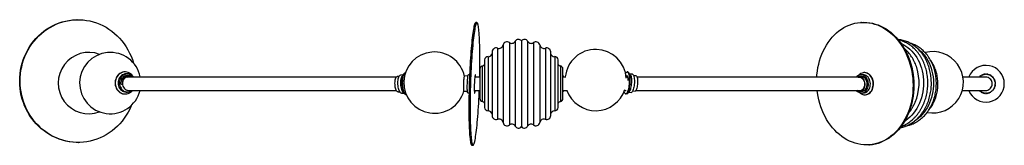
# Paper-space layout '_Inferior' of a CAD drawing. Header units: millimetres. Extents: x -1418 to 189, y -100 to 104.
import ezdxf

# ---------------------------------------------------------------- set-up
doc = ezdxf.new("R2010")
doc.units = ezdxf.units.MM

psp = doc.layouts.new('_Inferior')

# ---------------------------------------------------------------- linework, layer by layer
at = {"color": 7, "linetype": 'Continuous', "lineweight": 25}
for p, q in [((-1323.9, 104.4), (-1324.5, 104.4)), ((-671.7, 99.6), (-673.7, 99.6)), ((-43.8, 100), (-45.1, 100)), ((-618.8, 67.2), (-618.8, -67.2)), ((-609.3, 69.3), (-609.3, -69.3)), ((-599.1, 70), (-599.1, -70)), ((-589, 69.3), (-589, -69.3)), ((-579.5, 67.2), (-579.5, -67.2)), ((-646.9, 51.9), (-646.9, -51.9)), ((-638.3, 58), (-638.3, -58)), ((-629.1, 63.3), (-629.1, -63.3)), ((-569.2, 63.3), (-569.2, -63.3)), ((-560, 58), (-560, -58)), ((-551.3, -51.9), (-551.3, 51.9)), ((-659.1, 38.8), (-659.1, -38.8)), ((-653.4, 44.2), (-653.4, -44.2)), ((-544.8, 44.2), (-544.8, -44.2)), ((-539.2, -38.8), (-539.2, 38.8)), ((-1245.9, 19.3), (-1246.3, 19.3)), ((-790.5, 16.6), (-793.3, 13.4)), ((-666.8, 24.1), (-666.8, -24.1)), ((-662.9, 28.9), (-662.9, -28.9)), ((-535.4, 28.9), (-535.4, -28.9)), ((-531.4, -24.1), (-531.4, 24.1)), ((-425.6, 19.2), (-426.5, 19.3)), ((-421.6, 15.3), (-424.5, 18.6)), ((-39.7, 18.1), (-40.3, 18.1)), ((-1242, 16), (-1244.3, 16)), ((-1240.3, 13.7), (-1243, 13.4)), ((-798.9, 11.6), (-801.7, 11.6)), ((-792.4, 14.4), (-796.2, 14.2)), ((-686.4, 12.2), (-691.9, 12.7)), ((-683.7, 14.7), (-685.7, 14.8)), ((-667.9, 11), (-675.2, 11)), ((-526.7, 11), (-530.7, 11)), ((-425.6, 11), (-428, 11)), ((-417.6, 15.4), (-422, 15.7)), ((-412, 12.7), (-415.7, 12.8)), ((-44.5, 12), (-48.3, 12)), ((-42.2, 14.7), (-45.3, 14.5)), ((148.4, 11.7), (147.8, 11)), ((149, 11.1), (148.4, 11.7)), ((150.4, 13.2), (149.2, 12.3)), ((149.2, 12.3), (149.6, 11.7)), ((150.8, 12.6), (150.4, 13.2)), ((152.6, 14.4), (151.2, 13.7)), ((151.2, 13.7), (151.6, 13)), ((152.9, 13.7), (152.6, 14.4)), ((154.9, 15.2), (153.5, 14.7)), ((153.5, 14.7), (153.7, 14)), ((155.1, 14.5), (154.9, 15.2)), ((157.3, 15.7), (155.8, 15.4)), ((155.8, 15.4), (155.9, 14.7)), ((157.4, 14.9), (157.3, 15.7)), ((158.3, 15.8), (158.3, 15)), ((159.8, 15.8), (158.3, 15.8)), ((159.8, 15), (159.8, 15.8)), ((160.8, 15.7), (160.6, 14.9)), ((162.2, 15.4), (160.8, 15.7)), ((162.1, 14.7), (162.2, 15.4)), ((163.2, 15.2), (163, 14.5)), ((164.6, 14.7), (163.2, 15.2)), ((164.4, 14), (164.6, 14.7)), ((165.5, 14.4), (165.2, 13.7)), ((166.9, 13.7), (165.5, 14.4)), ((166.5, 13), (166.9, 13.7)), ((167.7, 13.2), (167.2, 12.6)), ((168.9, 12.3), (167.7, 13.2)), ((168.4, 11.7), (168.9, 12.3)), ((169.6, 11.7), (169.1, 11.1)), ((170.7, 10.6), (169.6, 11.7)), ((170.2, 10.1), (170.7, 10.6)), ((171.3, 9.9), (170.7, 9.4)), ((172.2, 8.7), (171.3, 9.9)), ((171.6, 8.2), (172.2, 8.7)), ((172.7, 7.8), (172, 7.5)), ((173.4, 6.5), (172.7, 7.8)), ((172.7, 6.1), (173.4, 6.5)), ((173.8, 5.6), (173.1, 5.3)), ((173.5, 3.9), (174.2, 4.2)), ((174.5, 3.2), (173.7, 3.1)), ((174.2, 4.2), (173.8, 5.6)), ((173.9, 1.6), (174.7, 1.7)), ((174.8, 0.8), (174, 0.8)), ((174.7, 1.7), (174.5, 3.2)), ((174.8, -0.7), (174.8, 0.8)), ((-1244.3, -13.5), (-1242, -13.5)), ((-1243, -10.9), (-1240.3, -11.2)), ((-1242.7, -11), (-1241.7, -11)), ((-800.4, -13.3), (-797.6, -13)), ((-794.6, -15.3), (-790.9, -15.1)), ((-791.8, -14.3), (-788.8, -17.1)), ((-692.6, -12.3), (-687.2, -12.2)), ((-686.7, -14.8), (-684.6, -14.8)), ((-430.9, -11), (-428.3, -11)), ((-426.9, -16.2), (-423.5, -13.3)), ((-424, -13.7), (-419.7, -14)), ((-417.4, -11.7), (-413.7, -12.1)), ((-46.7, -12.8), (-42.9, -12.3)), ((-43.4, -15), (-40.3, -14.7)), ((147.8, -11), (148.4, -11.7)), ((148.4, -11.7), (149, -11.1)), ((149.6, -11.7), (149.2, -12.3)), ((149.2, -12.3), (150.4, -13.2)), ((150.4, -13.2), (150.8, -12.6)), ((151.6, -13), (151.2, -13.7)), ((151.2, -13.7), (152.6, -14.4)), ((152.6, -14.4), (152.9, -13.7)), ((153.7, -14), (153.5, -14.7)), ((153.5, -14.7), (154.9, -15.2)), ((154.9, -15.2), (155.1, -14.5)), ((155.9, -14.7), (155.8, -15.4)), ((155.8, -15.4), (157.3, -15.7)), ((157.3, -15.7), (157.4, -14.9)), ((158.3, -15), (158.3, -15.7)), ((158.3, -15.7), (159.8, -15.7)), ((159.8, -15.7), (159.8, -15)), ((160.6, -14.9), (160.8, -15.7)), ((160.8, -15.7), (162.2, -15.4)), ((162.2, -15.4), (162.1, -14.7)), ((163, -14.5), (163.2, -15.2)), ((163.2, -15.2), (164.6, -14.7)), ((164.6, -14.7), (164.4, -14)), ((165.2, -13.7), (165.5, -14.4)), ((165.5, -14.4), (166.9, -13.7)), ((166.9, -13.7), (166.5, -13)), ((167.2, -12.6), (167.7, -13.2)), ((167.7, -13.2), (168.9, -12.3)), ((168.9, -12.3), (168.4, -11.7)), ((169.1, -11.1), (169.6, -11.7)), ((169.6, -11.7), (170.7, -10.6)), ((170.7, -10.6), (170.2, -10.1)), ((170.7, -9.4), (171.3, -9.9)), ((171.3, -9.9), (172.2, -8.7)), ((172.2, -8.7), (171.6, -8.2)), ((172, -7.5), (172.7, -7.8)), ((173.4, -6.5), (172.7, -6.1)), ((172.7, -7.8), (173.4, -6.5)), ((173.1, -5.3), (173.8, -5.6)), ((174.2, -4.2), (173.5, -3.9)), ((173.7, -3.1), (174.5, -3.2)), ((173.8, -5.6), (174.2, -4.2)), ((174.7, -1.7), (173.9, -1.6)), ((174, -0.7), (174.8, -0.7)), ((174.5, -3.2), (174.7, -1.7)), ((-1246.3, -16.7), (-1245.9, -16.7)), ((-429, -16.6), (-428.1, -16.7)), ((-37.9, -17.8), (-37.4, -17.8)), ((-1322.1, -95.6), (-1321.5, -95.6)), ((-680, -100.2), (-678, -100.3)), ((-32, -99.6), (-30.8, -99.5))]:
    psp.add_line(p, q, dxfattribs=at)
at = {"color": 7, "linetype": 'Continuous', "lineweight": 25, "flags": 128}
for points in [[(-1322.1, -95.6), (-1325.9, -95.6), (-1331.5, -95.2), (-1337.1, -94.5), (-1342.6, -93.5), (-1348.1, -92.1), (-1353.4, -90.4), (-1358.7, -88.3), (-1363.8, -85.9), (-1368.8, -83.2), (-1373.7, -80.2), (-1378.3, -76.9), (-1382.8, -73.3), (-1387.1, -69.4), (-1391.1, -65.3), (-1394.9, -60.9), (-1398.4, -56.4), (-1401.7, -51.5), (-1404.7, -46.5), (-1407.4, -41.3), (-1409.9, -36), (-1412, -30.5), (-1413.8, -24.9), (-1415.3, -19.2), (-1416.4, -13.4), (-1417.3, -7.5), (-1417.8, -1.6), (-1418, 4.3), (-1417.8, 10.2), (-1417.3, 16.1), (-1416.5, 22), (-1415.4, 27.8), (-1413.9, 33.5), (-1412.1, 39.1), (-1410, 44.6), (-1407.6, 50), (-1404.9, 55.2), (-1401.9, 60.2), (-1398.7, 65), (-1395.2, 69.6), (-1391.4, 74), (-1387.4, 78.1), (-1383.1, 82), (-1378.7, 85.6), (-1374, 88.9), (-1369.2, 91.9), (-1364.2, 94.6), (-1359.1, 97), (-1353.8, 99.1), (-1348.5, 100.8), (-1343, 102.2), (-1337.5, 103.3), (-1331.9, 104)], [(-1235.7, -35.3), (-1236, -35.8), (-1238.4, -41.2), (-1241.1, -46.4), (-1244, -51.4), (-1247.3, -56.2), (-1250.8, -60.8), (-1254.6, -65.2), (-1258.6, -69.3), (-1262.9, -73.2), (-1267.3, -76.8), (-1272, -80.1), (-1276.8, -83.1), (-1281.8, -85.8), (-1286.9, -88.2), (-1292.2, -90.3), (-1297.5, -92), (-1303, -93.4), (-1308.5, -94.5), (-1314.1, -95.2), (-1319.7, -95.6), (-1325.3, -95.6), (-1330.9, -95.2), (-1336.4, -94.5), (-1342, -93.5), (-1347.4, -92.1), (-1352.8, -90.4), (-1358.1, -88.3), (-1363.2, -85.9), (-1368.2, -83.2), (-1373, -80.2), (-1377.7, -76.9), (-1382.2, -73.3), (-1386.4, -69.4), (-1390.4, -65.3), (-1394.2, -60.9), (-1397.8, -56.3), (-1401.1, -51.5), (-1404.1, -46.5), (-1406.8, -41.3), (-1409.2, -36), (-1411.3, -30.5), (-1413.1, -24.9), (-1414.6, -19.2), (-1415.8, -13.4), (-1416.6, -7.5), (-1417.2, -1.6), (-1417.3, 4.3), (-1417.2, 10.2), (-1416.7, 16.1), (-1415.9, 22), (-1414.7, 27.8), (-1413.3, 33.5), (-1411.5, 39.1), (-1409.4, 44.6), (-1407, 50), (-1404.3, 55.2), (-1401.3, 60.2), (-1398, 65), (-1394.5, 69.6), (-1390.7, 74), (-1386.7, 78.1), (-1382.5, 82), (-1378, 85.6), (-1373.4, 88.9), (-1368.5, 91.9), (-1363.6, 94.6), (-1358.4, 97), (-1353.2, 99.1), (-1347.8, 100.8), (-1342.4, 102.2), (-1336.8, 103.3), (-1331.3, 104), (-1331.3, 104)], [(-1331.9, 104), (-1326.3, 104.3), (-1324.5, 104.4)], [(-1331.3, 104), (-1325.7, 104.4), (-1320.1, 104.4), (-1314.5, 104), (-1308.9, 103.3), (-1303.4, 102.3), (-1297.9, 100.9), (-1292.5, 99.2), (-1287.3, 97.1), (-1282.1, 94.7), (-1277.1, 92), (-1272.3, 89), (-1267.7, 85.7), (-1263.2, 82.1), (-1258.9, 78.2), (-1254.9, 74.1), (-1251.1, 69.7), (-1247.6, 65.1), (-1244.3, 60.3), (-1241.3, 55.3), (-1238.5, 50.1), (-1236.1, 44.8), (-1234, 39.3), (-1232.2, 33.7), (-1232.1, 33.5)], [(-673.7, 99.6), (-673.7, 99.6), (-674.2, 99.4), (-674.6, 98.9), (-675.1, 98), (-675.5, 96.7), (-676, 95.1), (-676.5, 93.2), (-677, 91), (-677.4, 88.4), (-677.9, 85.5), (-678.4, 82.3), (-678.8, 78.8), (-679.3, 75.1), (-679.8, 71.1), (-680.2, 66.8), (-680.6, 62.3), (-681, 57.6), (-681.4, 52.6), (-681.8, 47.5), (-682.2, 42.2), (-682.5, 36.8), (-682.9, 31.2), (-683.2, 25.6), (-683.4, 19.8), (-683.7, 14), (-683.9, 8.1), (-684.2, 2.2), (-684.3, -3.8), (-684.5, -9.7), (-684.6, -15.5), (-684.7, -21.4), (-684.8, -27.1), (-684.9, -32.8), (-684.9, -38.3), (-684.9, -43.7), (-684.8, -49), (-684.8, -54.1), (-684.7, -59), (-684.6, -63.7), (-684.4, -68.1), (-684.2, -72.4), (-684, -76.3), (-683.8, -80), (-683.6, -83.5), (-683.3, -86.6), (-683, -89.4), (-682.7, -92), (-682.3, -94.2), (-682, -96), (-681.6, -97.6), (-681.2, -98.8), (-680.8, -99.6), (-680.4, -100.1), (-680, -100.2)], [(-667.1, 12.9), (-667, 14.9), (-666.9, 20.7), (-666.9, 26.5), (-666.8, 32.1), (-666.8, 37.7), (-666.8, 43.1), (-666.8, 48.3), (-666.9, 53.4), (-667, 58.3), (-667.1, 63), (-667.3, 67.5), (-667.4, 71.7), (-667.6, 75.7), (-667.9, 79.4), (-668.1, 82.8), (-668.4, 86), (-668.7, 88.8), (-669, 91.3), (-669.3, 93.5), (-669.7, 95.4), (-670.1, 96.9), (-670.4, 98.1), (-670.9, 98.9), (-671.3, 99.4), (-671.7, 99.6), (-672.2, 99.4), (-672.6, 98.8), (-673.1, 97.9), (-673.5, 96.7), (-674, 95.1), (-674.5, 93.2), (-675, 90.9), (-675.4, 88.3), (-675.9, 85.4), (-676.4, 82.3), (-676.9, 78.8), (-677.3, 75), (-677.8, 71), (-678.2, 66.7), (-678.6, 62.2), (-679, 57.5), (-679.4, 52.6), (-679.8, 47.5), (-680.2, 42.2), (-680.5, 36.7), (-680.9, 31.2), (-681.2, 25.5), (-681.5, 19.7), (-681.7, 13.9), (-682, 8), (-682.2, 2.1), (-682.3, -3.8), (-682.5, -9.7), (-682.6, -15.6), (-682.7, -21.4), (-682.8, -27.2), (-682.9, -32.8), (-682.9, -38.4), (-682.9, -43.8), (-682.8, -49.1), (-682.8, -54.1), (-682.7, -59), (-682.6, -63.7), (-682.4, -68.2), (-682.3, -72.4), (-682.1, -76.4), (-681.8, -80.1), (-681.6, -83.5), (-681.3, -86.7), (-681, -89.5), (-680.7, -92), (-680.4, -94.2), (-680, -96.1), (-679.6, -97.6), (-679.2, -98.8), (-678.8, -99.7), (-678.4, -100.2), (-678, -100.3), (-678, -100.3)], [(-117, 11), (-116.7, 14.7), (-116.1, 20.5), (-115.1, 26.3), (-113.9, 31.9), (-112.4, 37.5), (-110.7, 42.9), (-108.7, 48.2), (-106.5, 53.3), (-104, 58.2), (-101.3, 62.9), (-98.4, 67.4), (-95.3, 71.7), (-91.9, 75.7), (-88.4, 79.4), (-84.7, 82.9), (-80.9, 86.1), (-76.9, 88.9), (-72.7, 91.5), (-68.5, 93.7), (-64.1, 95.7), (-59.6, 97.2), (-55.1, 98.5), (-50.5, 99.4), (-45.9, 99.9), (-41.2, 100.1), (-36.6, 99.9), (-31.9, 99.4), (-27.3, 98.6), (-22.7, 97.4), (-18.1, 95.8), (-13.7, 93.9), (-9.3, 91.7), (-5, 89.2), (-0.9, 86.3), (3.2, 83.2), (7, 79.7), (10.8, 76), (14.3, 72), (17.7, 67.8), (20.8, 63.3), (23.8, 58.6), (26.5, 53.7), (29, 48.6), (31.3, 43.4), (33.3, 38), (35.1, 32.4), (36.6, 26.8), (37.9, 21), (38.9, 15.2), (39.6, 9.3), (40, 3.4), (40.2, -2.5), (40, -8.5), (39.6, -14.3), (39, -20.2), (38, -25.9), (36.8, -31.6), (35.4, -37.1), (33.6, -42.6), (31.6, -47.8), (29.4, -53), (26.9, -57.9), (24.2, -62.6), (21.3, -67.1), (18.2, -71.3), (14.8, -75.4), (11.3, -79.1), (7.6, -82.6), (3.8, -85.7), (-0.2, -88.6), (-4.4, -91.2), (-8.6, -93.4), (-13, -95.3), (-13, -95.3)], [(-43.8, 100), (-40, 100.2), (-35.3, 100), (-30.7, 99.5), (-26, 98.6), (-21.5, 97.4), (-16.9, 95.9), (-12.4, 94), (-8.1, 91.8), (-3.8, 89.3), (0.4, 86.4), (4.4, 83.3), (8.3, 79.8), (12, 76.1), (15.5, 72.1), (18.9, 67.9), (22.1, 63.4), (25, 58.7), (27.8, 53.8), (30.3, 48.7), (32.5, 43.5), (34.6, 38), (36.3, 32.5), (37.9, 26.8), (39.1, 21.1), (40.1, 15.3), (40.8, 9.4), (41.2, 3.5), (41.4, -2.5), (41.3, -8.4), (40.9, -14.3), (40.2, -20.1), (39.3, -25.8), (38.1, -31.5), (36.6, -37.1), (34.9, -42.5), (32.9, -47.8), (30.6, -52.9), (28.2, -57.8), (25.5, -62.5), (22.5, -67), (19.4, -71.3), (16.1, -75.3), (12.6, -79), (8.9, -82.5), (5, -85.7), (1, -88.5), (-3.1, -91.1), (-7.4, -93.3), (-11.8, -95.2)], [(20.5, 65.7), (21.1, 65.4), (24.8, 63.6), (28.4, 61.5), (31.8, 59), (35, 56.3), (38.1, 53.3), (41, 50), (43.7, 46.4), (46.2, 42.6), (48.4, 38.6), (50.5, 34.4), (52.2, 30), (53.8, 25.5), (55, 20.9), (56, 16.1), (56.7, 11.2), (57.1, 6.3), (57.3, 1.4), (57.1, -3.5), (56.7, -8.5), (56, -13.3), (55, -18.1), (53.8, -22.9), (52.3, -27.5), (50.5, -31.9), (48.5, -36.2), (46.2, -40.3), (43.7, -44.2), (41, -47.9), (38.1, -51.4), (35, -54.5), (31.8, -57.4), (28.4, -60), (26, -61.6)], [(47.9, 57.2), (50.8, 54.9), (53.9, 52), (56.8, 48.8), (59.5, 45.4), (62, 41.8), (64.3, 37.9), (66.3, 33.9), (68.1, 29.6), (69.7, 25.2), (71, 20.7), (72, 16), (72.8, 11.3), (73.2, 6.5), (73.4, 1.6), (73.4, -3.2), (73, -8.1), (72.4, -12.9), (71.5, -17.6), (70.3, -22.2), (68.8, -26.8), (67.1, -31.2), (65.2, -35.4), (63, -39.4), (60.6, -43.3), (57.9, -46.9), (55.1, -50.3), (52.1, -53.4), (48.9, -56.3), (45.6, -58.9), (43, -60.6)], [(-1246.3, 19.3), (-1248, 19.2), (-1250.2, 18.7), (-1252.3, 18), (-1254.3, 16.9), (-1256.2, 15.5), (-1257.8, 13.8), (-1259.3, 11.8), (-1260.4, 9.7), (-1261.3, 7.4), (-1262, 5), (-1262.3, 2.5), (-1262.3, 0), (-1262, -2.5), (-1261.3, -4.9), (-1260.4, -7.2), (-1259.3, -9.3), (-1257.8, -11.2), (-1256.2, -12.9), (-1254.3, -14.3), (-1252.3, -15.4), (-1250.2, -16.2), (-1248, -16.6), (-1246.3, -16.7)], [(-1233.1, 12.2), (-1233.6, 12.8), (-1235.2, 14.6), (-1236.9, 16.2), (-1238.9, 17.4), (-1240.9, 18.4), (-1243.1, 19), (-1245.3, 19.3), (-1247.6, 19.2), (-1249.8, 18.7), (-1251.9, 18), (-1253.9, 16.9), (-1255.7, 15.5), (-1257.4, 13.8), (-1258.8, 11.8), (-1260, 9.7), (-1260.9, 7.4), (-1261.6, 5), (-1261.9, 2.5), (-1261.9, 0), (-1261.6, -2.5), (-1260.9, -4.9), (-1260, -7.2), (-1258.8, -9.3), (-1257.4, -11.2), (-1255.7, -12.9), (-1253.9, -14.3), (-1251.9, -15.4), (-1249.8, -16.2), (-1247.6, -16.6), (-1245.3, -16.7), (-1243.1, -16.5), (-1240.9, -15.9), (-1238.9, -14.9), (-1236.9, -13.7), (-1235.2, -12.1), (-1234.2, -11.1)], [(-793.8, 2.3), (-793.8, 4.8), (-793.6, 7.1), (-793.3, 9.3), (-792.8, 11.4), (-792.3, 13.2), (-791.7, 14.7), (-791, 16), (-790.2, 16.9), (-789.4, 17.6), (-788.5, 17.8), (-788.4, 17.8)], [(-793, 2.3), (-792.9, 4.8), (-792.7, 7.2), (-792.4, 9.4), (-792, 11.4), (-791.5, 13.2), (-790.9, 14.8), (-790.2, 16), (-789.4, 17), (-788.6, 17.6), (-788.5, 17.6)], [(-429, 17), (-428.5, 17.8), (-427.8, 18.6), (-427.2, 19.1), (-426.5, 19.3), (-425.9, 19.1), (-425.3, 18.5), (-424.8, 17.7), (-424.3, 16.5), (-423.9, 15), (-423.5, 13.2), (-423.2, 11.2), (-423.1, 9.1), (-423, 6.7), (-423, 4.3), (-423.1, 1.8), (-423.3, -0.7)], [(-425.6, 19.2), (-425, 19), (-424.4, 18.5), (-423.9, 17.6), (-423.4, 16.4), (-423, 14.9), (-422.6, 13.2), (-422.4, 11.2), (-422.2, 9), (-422.1, 6.7), (-422.1, 4.2), (-422.2, 1.7), (-422.4, -0.8)], [(-24.9, 0.3), (-25.2, 2.8), (-25.6, 5.2), (-26.4, 7.6), (-27.4, 9.8), (-28.6, 11.8), (-30.1, 13.6), (-31.7, 15.1), (-33.4, 16.4), (-35.3, 17.3), (-37.2, 17.9), (-39.2, 18.1), (-41.1, 18), (-43.1, 17.5), (-44.9, 16.7), (-46.7, 15.6), (-48.3, 14.2), (-48.8, 13.6)], [(-24.4, 0.3), (-24.6, 2.8), (-25.1, 5.3), (-25.8, 7.6), (-26.8, 9.8), (-28.1, 11.9), (-29.5, 13.6), (-31.1, 15.2), (-32.9, 16.4), (-34.7, 17.3), (-36.6, 17.9), (-38.6, 18.1), (-39.7, 18.1)], [(-1244.3, 16), (-1246.3, 15.9), (-1248.4, 15.3), (-1250.3, 14.4), (-1252, 13.2), (-1253.6, 11.7), (-1254.9, 9.9), (-1256, 8), (-1256.8, 5.8), (-1257.3, 3.6), (-1257.4, 1.3), (-1257.3, -1), (-1256.8, -3.3), (-1256, -5.4), (-1254.9, -7.4), (-1253.6, -9.2), (-1252, -10.7), (-1250.3, -11.9), (-1248.4, -12.8), (-1246.3, -13.3), (-1244.3, -13.5)], [(-1232.2, 11.1), (-1232.7, 11.7), (-1234.3, 13.2), (-1236, 14.4), (-1237.9, 15.3), (-1240, 15.9), (-1242, 16), (-1244.1, 15.9), (-1246.1, 15.3), (-1248, 14.4), (-1249.7, 13.2), (-1251.3, 11.7), (-1252.6, 9.9), (-1253.7, 8), (-1254.5, 5.8), (-1255, 3.6), (-1255.2, 1.3), (-1255, -1), (-1254.5, -3.3), (-1253.7, -5.4), (-1252.6, -7.4), (-1251.3, -9.2), (-1249.7, -10.7), (-1248, -11.9), (-1246.1, -12.8), (-1244.1, -13.3), (-1242, -13.5), (-1240, -13.3), (-1237.9, -12.8), (-1236, -11.9), (-1234.8, -11.1)], [(-1243, 13.4), (-1243.4, 13.3), (-1245.2, 12.9), (-1246.9, 12.1), (-1248.5, 11.1), (-1249.8, 9.7), (-1251, 8.1), (-1251.9, 6.3), (-1252.5, 4.3), (-1252.8, 2.3), (-1252.8, 0.2), (-1252.5, -1.6)], [(-1232.4, 11.1), (-1233.4, 11.9), (-1235.1, 12.8), (-1236.9, 13.5), (-1238.8, 13.7), (-1240.6, 13.6), (-1242.5, 13.2), (-1244.2, 12.4), (-1245.8, 11.3), (-1247.3, 9.9), (-1248.4, 8.3), (-1249.4, 6.4), (-1250, 4.4), (-1250.3, 2.3), (-1250.3, 0.2), (-1250, -1.9), (-1249.4, -3.9), (-1248.4, -5.7), (-1247.3, -7.4), (-1245.8, -8.8), (-1244.2, -9.9), (-1242.5, -10.7), (-1240.6, -11.1), (-1238.8, -11.2), (-1238.2, -11.2)], [(-1249.5, 2), (-1249.4, 2.3), (-1249.1, 4.3), (-1248.5, 6.3), (-1247.5, 8), (-1246.3, 9.6), (-1244.9, 10.9), (-1243.3, 11.8), (-1241.5, 12.5), (-1239.7, 12.8), (-1237.9, 12.7), (-1236.1, 12.2), (-1234.4, 11.4), (-1233.8, 11)], [(-1242.8, 12.1), (-1242.3, 11.8), (-1240.9, 11)], [(-805.5, 0.8), (-805.4, 2.9), (-805.2, 4.8), (-804.9, 6.6), (-804.5, 8.2), (-804, 9.5), (-803.4, 10.5), (-802.7, 11.2), (-802, 11.6), (-801.7, 11.6)], [(-800.4, -13.3), (-800.6, -13.3), (-801.3, -13.1), (-802, -12.6), (-802.8, -11.7), (-803.4, -10.5), (-804, -9), (-804.5, -7.3), (-805, -5.4), (-805.3, -3.4), (-805.4, -1.3), (-805.5, 0.8)], [(-800.6, 1.4), (-800.6, 3.7), (-800.4, 5.9), (-800.1, 7.9), (-799.6, 9.6), (-799.1, 11.2), (-798.5, 12.4), (-797.8, 13.4), (-797, 14), (-796.2, 14.2), (-796.2, 14.2)], [(-794.6, -15.3), (-795.4, -15.2), (-796.3, -14.7), (-797.1, -13.8), (-797.8, -12.7), (-798.5, -11.2), (-799.1, -9.5), (-799.7, -7.5), (-800.1, -5.4), (-800.4, -3.2), (-800.6, -0.9), (-800.6, 1.4)], [(-796, 1.7), (-795.9, 3.9), (-795.7, 6.1), (-795.4, 8.1), (-794.9, 9.9), (-794.4, 11.4), (-793.8, 12.7), (-793.3, 13.4)], [(-791.8, -14.3), (-792.4, -13.6), (-793.1, -12.4), (-793.8, -11), (-794.5, -9.2), (-795, -7.3), (-795.4, -5.2), (-795.7, -2.9), (-795.9, -0.6), (-796, 1.7)], [(-787, -18.1), (-787.7, -17.9), (-788.6, -17.3), (-789.5, -16.3), (-790.3, -15.1), (-791.1, -13.5), (-791.8, -11.7), (-792.4, -9.7), (-792.9, -7.5), (-793.3, -5.2), (-793.6, -2.7), (-793.8, -0.2), (-793.8, 2.3)], [(-787.2, -17.6), (-787.8, -17.2), (-788.6, -16.3), (-789.4, -15), (-790.2, -13.5), (-790.9, -11.7), (-791.5, -9.7), (-792, -7.5), (-792.5, -5.1), (-792.8, -2.7), (-792.9, -0.2), (-793, 2.3)], [(-692.6, -12.3), (-692.7, -12.3), (-692.8, -12), (-693, -11.4), (-693.1, -10.4), (-693.2, -9.2), (-693.2, -7.6), (-693.3, -5.9), (-693.3, -3.9), (-693.2, -1.9), (-693.2, 0.2)], [(-693.2, 0.2), (-693.1, 2.3), (-693, 4.4), (-692.9, 6.3), (-692.7, 8), (-692.6, 9.6), (-692.4, 10.8), (-692.2, 11.8), (-692.1, 12.4), (-691.9, 12.6), (-691.9, 12.7)], [(-686.7, -14.8), (-686.8, -14.6), (-687, -14), (-687.1, -13.1), (-687.2, -11.9), (-687.3, -10.4), (-687.4, -8.7), (-687.4, -6.7), (-687.4, -4.5), (-687.4, -2.3), (-687.3, 0)], [(-687.3, 0), (-687.2, 2.3), (-687.1, 4.6), (-687, 6.7), (-686.8, 8.7), (-686.6, 10.5), (-686.5, 12), (-686.3, 13.2), (-686.1, 14), (-685.9, 14.6), (-685.7, 14.8), (-685.7, 14.8)], [(-673.8, 11), (-673.8, 11.3), (-673.9, 12.6), (-674, 13.6), (-674.1, 14.3), (-674.3, 14.6), (-674.5, 14.6), (-674.6, 14.2), (-674.8, 13.5), (-675, 12.5), (-675.2, 11.2), (-675.4, 9.6), (-675.5, 7.7), (-675.7, 5.7), (-675.8, 3.5), (-675.9, 1.3), (-676, -1), (-676, -3.3), (-676, -5.5), (-676, -7.6), (-676, -9.5), (-676, -11.2), (-675.9, -12.7), (-675.8, -13.8), (-675.6, -14.7), (-675.5, -15.2), (-675.3, -15.4), (-675.3, -15.4)], [(-424.7, 5.1), (-424.7, 5.1), (-424.8, 7), (-425, 8.7), (-425.3, 10.1), (-425.6, 11.3), (-426, 12.2), (-426.5, 12.7), (-427, 12.8), (-427.6, 12.6), (-428.1, 12), (-428.1, 12)], [(-421.6, 15.3), (-421.6, 15.2), (-421, 14.4), (-420.6, 13.3), (-420.2, 11.9), (-419.9, 10.2), (-419.7, 8.3), (-419.6, 6.2), (-419.6, 4), (-419.7, 1.7), (-419.8, -0.6)], [(-417.6, 15.4), (-417.3, 15.3), (-416.7, 14.9), (-416.2, 14.1), (-415.8, 13), (-415.4, 11.6), (-415.1, 9.9), (-414.9, 8), (-414.8, 5.9), (-414.8, 3.6), (-414.8, 1.3), (-415, -1)], [(-412, 12.7), (-411.5, 12.6), (-411, 12.1), (-410.6, 11.2), (-410.2, 10.1), (-409.9, 8.7), (-409.7, 7), (-409.5, 5.1), (-409.5, 3.1), (-409.6, 1), (-409.7, -1.1)], [(-32.7, -0.1), (-32.9, 2.2), (-33.4, 4.5), (-34.2, 6.6), (-35.2, 8.6), (-36.5, 10.3), (-37.9, 11.8), (-39.5, 13), (-41.2, 13.9), (-43, 14.4), (-44.8, 14.5), (-46.6, 14.3), (-48.4, 13.8), (-50, 12.9), (-51.5, 11.6), (-52.1, 11.1)], [(-38.3, -0.3), (-38.5, 1.8), (-39, 3.8), (-39.7, 5.7), (-40.7, 7.5), (-41.9, 9), (-43.3, 10.2), (-44.8, 11.1), (-46.4, 11.7), (-48.1, 12), (-49.7, 11.9), (-51.3, 11.4), (-52, 11.1)], [(-49.5, 10.9), (-48.9, 11), (-47.2, 10.9), (-45.6, 10.5), (-44.1, 9.7), (-42.7, 8.6), (-41.5, 7.2), (-40.5, 5.5), (-39.7, 3.7), (-39.2, 1.7), (-39, -0.4)], [(-47, -14.5), (-45.7, -15.5), (-43.9, -16.6), (-42, -17.4), (-40, -17.8), (-38, -17.8), (-36.1, -17.6), (-34.2, -16.9), (-32.4, -16), (-30.7, -14.7), (-29.2, -13.1), (-27.9, -11.3), (-26.8, -9.3), (-25.9, -7), (-25.3, -4.7), (-25, -2.2), (-24.9, 0.3)], [(-34.8, -0.1), (-35, 2), (-35.4, 3.9), (-36.2, 5.8), (-37.1, 7.5), (-38.3, 9), (-39.6, 10.2), (-41.1, 11.1), (-42.7, 11.7), (-44.3, 11.9), (-44.5, 12)], [(-29.6, 0.1), (-29.9, 2.4), (-30.4, 4.7), (-31.1, 6.8), (-32.1, 8.8), (-33.4, 10.5), (-34.8, 12), (-36.4, 13.2), (-38.1, 14.1), (-39.9, 14.6), (-41.7, 14.7), (-42.2, 14.7)], [(-40.3, -14.7), (-39, -14.6), (-37.2, -14), (-35.6, -13.1), (-34, -11.9), (-32.7, -10.4), (-31.6, -8.6), (-30.7, -6.6), (-30.1, -4.4), (-29.7, -2.2), (-29.6, 0.1)], [(-37.4, -17.8), (-35.5, -17.5), (-33.6, -16.9), (-31.8, -15.9), (-30.1, -14.7), (-28.6, -13.1), (-27.3, -11.3), (-26.2, -9.2), (-25.4, -7), (-24.8, -4.6), (-24.4, -2.2), (-24.4, 0.3)], [(-678, -100.3), (-677.5, -100.1), (-677.1, -99.6), (-676.6, -98.6), (-676.1, -97.4), (-675.7, -95.8), (-675.2, -93.9), (-674.7, -91.6), (-674.2, -89.1), (-673.8, -86.2), (-673.3, -83), (-672.8, -79.5), (-672.4, -75.7), (-671.9, -71.7), (-671.5, -67.5), (-671.1, -63), (-670.6, -58.2), (-670.2, -53.3), (-669.9, -48.2), (-669.5, -42.9), (-669.1, -37.5), (-668.8, -31.9), (-668.5, -26.2), (-668.2, -20.5), (-668, -14.6), (-667.8, -11.6)], [(-423.3, -0.7), (-423.6, -3.2), (-423.9, -5.5), (-424.3, -7.8), (-424.8, -9.9), (-425.4, -11.7), (-426, -13.3), (-426.6, -14.6), (-427.3, -15.6), (-427.9, -16.3), (-428.6, -16.6), (-429.2, -16.6), (-429.8, -16.2), (-430.4, -15.5), (-430.9, -14.5), (-431.4, -13.1), (-431.5, -12.8)], [(-422.4, -0.8), (-422.7, -3.2), (-423, -5.6), (-423.5, -7.8), (-424, -9.9), (-424.5, -11.8), (-425.1, -13.4), (-425.8, -14.7), (-426.4, -15.7), (-427.1, -16.3), (-427.7, -16.7), (-428.1, -16.7)], [(-419.8, -0.6), (-420.1, -2.9), (-420.4, -5.1), (-420.9, -7.1), (-421.3, -8.9), (-421.9, -10.5), (-422.4, -11.8), (-423, -12.8), (-423.5, -13.3)], [(-415, -1), (-415.3, -3.2), (-415.6, -5.4), (-416, -7.4), (-416.5, -9.3), (-417, -10.8), (-417.6, -12.1), (-418.2, -13.1), (-418.8, -13.7), (-419.4, -14), (-419.7, -14)], [(-409.7, -1.1), (-410, -3.2), (-410.3, -5.1), (-410.7, -7), (-411.1, -8.6), (-411.6, -9.9), (-412.2, -11), (-412.7, -11.7), (-413.3, -12.1), (-413.7, -12.1)], [(-13, -95.3), (-17.4, -96.9), (-22, -98.1), (-26.6, -99), (-31.2, -99.6), (-35.8, -99.7), (-40.5, -99.6), (-45.2, -99.1), (-49.8, -98.2), (-54.4, -97), (-58.9, -95.5), (-63.4, -93.6), (-67.8, -91.4), (-72.1, -88.8), (-76.2, -86), (-80.2, -82.8), (-84.1, -79.4), (-87.8, -75.7), (-91.4, -71.7), (-94.7, -67.5), (-97.9, -63), (-100.9, -58.3), (-103.6, -53.4), (-106.1, -48.3), (-108.4, -43), (-110.4, -37.6), (-112.2, -32.1), (-113.7, -26.4), (-114.9, -20.7), (-115.9, -14.8), (-116.4, -11)], [(-52.9, -11.1), (-52.1, -11.6), (-50.6, -12.4), (-48.9, -12.8), (-47.3, -12.9), (-45.6, -12.6), (-44.1, -12), (-42.6, -11), (-41.3, -9.7), (-40.2, -8.2), (-39.3, -6.4), (-38.7, -4.5), (-38.3, -2.5), (-38.3, -0.3)], [(-39, -0.4), (-39.1, -2.4), (-39.5, -4.4), (-40.1, -6.3), (-41, -7.9), (-42.2, -9.4), (-43.5, -10.5), (-44.9, -11.4), (-46.5, -11.8), (-48.1, -11.9), (-49.7, -11.7), (-51.1, -11.2)], [(-50.6, -12.4), (-49.2, -13.4), (-47.5, -14.3), (-45.7, -14.8), (-43.9, -15), (-42.1, -14.8), (-40.3, -14.2), (-38.6, -13.3), (-37.1, -12.1), (-35.8, -10.6), (-34.7, -8.8), (-33.8, -6.8), (-33.1, -4.6), (-32.8, -2.4), (-32.7, -0.1)], [(-42.9, -12.3), (-41.9, -12.1), (-40.4, -11.5), (-39, -10.5), (-37.7, -9.3), (-36.6, -7.8), (-35.8, -6.1), (-35.2, -4.2), (-34.8, -2.2), (-34.8, -0.1)]]:
    psp.add_lwpolyline(points, dxfattribs=at)
at = {"color": 7, "linetype": 'Continuous', "lineweight": 25}
for centre, radius, start, end in [((-622.7, 62), 6.47, 52.5373, 169.1196), ((-614.9, 72.2), 6.37, 232.5373, 332.13), ((-604, 66.4), 6.01, 36.2201, 152.13), ((-594.3, 66.4), 6.01, 27.87, 143.7799), ((-583.3, 72.2), 6.37, 207.87, 307.4627), ((-575.5, 62), 6.47, 10.8804, 127.4627), ((-1305.1, 1.1), 50, 69.3934, 290.2708), ((-1270.1, 1), 50, 11.5906, 346.1155), ((-741.1, 1.8), 50, 11.7985, 344.513), ((-653.1, 50.4), 6.26, 267.079, 350.3088), ((-640.5, 51.9), 6.45, 70.2407, 180), ((-635.9, 64.6), 6.97, 250.2407, 349.1196), ((-562.3, 64.6), 6.97, 190.8804, 289.7593), ((-557.8, 51.9), 6.45, 0, 109.7593), ((-545.2, 50.4), 6.26, 189.6912, 272.921), ((-477.8, 6.1), 50, 3.3598, 174.3334), ((72.3, 2.4), 50, 259.3656, 104.443), ((-653.7, 38.8), 5.41, 87.079, 180), ((-544.6, 38.8), 5.41, 0, 92.921), ((-661.9, 24.1), 4.97, 101.8135, 180), ((-664.1, 34.6), 5.77, 281.8135, 329.0428), ((-534.2, 34.6), 5.77, 210.9572, 258.1865), ((-536.4, 24.1), 4.97, 0, 78.1865), ((-32.3, 1.5), 82.2, 337.3997, 17.5606), ((159, 0), 30, 201.6069, 158.3741), ((-660.8, 8.3), 7.77, 140.5924, 159.6268), ((-537.4, 8.3), 7.77, 20.3983, 39.4076), ((159, 0), 15, 128.866, 132.134), ((159, 0), 15, 119.866, 123.134), ((159, 0), 15, 110.866, 114.134), ((159, 0), 15, 101.866, 105.134), ((159, 0), 15, 92.866, 96.134), ((159, 0), 15, 83.866, 87.134), ((159, 0), 15, 74.866, 78.134), ((159, 0), 15, 65.866, 69.134), ((159, 0), 15, 56.866, 60.134), ((159, 0), 15, 47.866, 51.134), ((159, 0), 15, 38.866, 42.134), ((159, 0), 15, 29.866, 33.134), ((159, 0), 15, 20.866, 24.134), ((159, 0), 15, 11.866, 15.134), ((159, 0), 15, 2.866, 6.134), ((-684.7, -11.1), 10.3, 335.8357, 0.1007), ((-660.8, -8.3), 7.77, 200.3983, 219.4076), ((-537.4, -8.3), 7.77, 320.5924, 339.6268), ((-477.8, 6.1), 50, 200.0338, 342.029), ((159, 0), 15, 227.866, 231.134), ((159, 0), 15, 236.866, 240.134), ((159, 0), 15, 245.866, 249.134), ((159, 0), 15, 254.866, 258.134), ((159, 0), 15, 263.866, 267.134), ((159, 0), 15, 272.866, 276.134), ((159, 0), 15, 281.866, 285.134), ((159, 0), 15, 290.866, 294.134), ((159, 0), 15, 299.866, 303.134), ((159, 0), 15, 308.866, 312.134), ((159, 0), 15, 317.866, 321.134), ((159, 0), 15, 326.866, 330.134), ((159, 0), 15, 335.866, 339.134), ((159, 0), 15, 344.866, 348.134), ((159, 0), 15, 353.866, 357.134), ((-661.9, -24.1), 4.97, 180, 258.1865), ((-664.1, -34.6), 5.77, 30.9572, 78.1865), ((-534.2, -34.6), 5.77, 101.8135, 149.0428), ((-536.4, -24.1), 4.97, 281.8135, 360), ((-653.7, -38.8), 5.41, 180, 272.921), ((-653.1, -50.4), 6.26, 9.6912, 92.921), ((-545.2, -50.4), 6.26, 87.079, 170.3088), ((-544.6, -38.8), 5.41, 267.079, 0), ((-640.5, -51.9), 6.45, 180, 289.7593), ((-635.9, -64.6), 6.97, 10.8804, 109.7593), ((-622.7, -62), 6.47, 190.8804, 307.4627), ((-575.5, -62), 6.47, 232.5373, 349.1196), ((-562.3, -64.6), 6.97, 70.2407, 169.1196), ((-557.8, -51.9), 6.45, 250.2407, 0), ((-614.9, -72.2), 6.37, 27.87, 127.4627), ((-604, -66.4), 6.01, 207.87, 323.7799), ((-594.3, -66.4), 6.01, 216.2201, 332.13), ((-583.3, -72.2), 6.37, 52.5373, 152.13), ((-34.9, -37), 62.7, 273.7994, 291.6859)]:
    psp.add_arc(centre, radius, start, end, dxfattribs=at)
for points, knots in [([(28, -69.2), (28.7, -68.9), (30.6, -68.2), (33.7, -66.6), (37.3, -64.6), (40.7, -62.2), (44.1, -59.6), (47.2, -56.7), (50.2, -53.6), (53.1, -50.2), (55.7, -46.6), (58.2, -42.8), (60.4, -38.9), (62.5, -34.7), (64.3, -30.4), (65.9, -26), (67.2, -21.4), (68.3, -16.8), (69.1, -12.1), (69.7, -7.3), (70, -2.5), (70, 2.3), (69.8, 7.1), (69.4, 11.8), (68.7, 16.6), (67.7, 21.2), (66.5, 25.7), (65, 30.2), (63.3, 34.5), (61.4, 38.6), (59.2, 42.6), (56.8, 46.4), (54.2, 50), (51.4, 53.4), (48.5, 56.5), (45.4, 59.4), (42.1, 62), (38.6, 64.3), (35.1, 66.4), (31.5, 68.1), (27.7, 69.6), (23.9, 70.7), (20, 71.5), (17.2, 71.9), (15.7, 72), (15.4, 72)], [0, 0, 0, 0, 0.013171, 0.036847, 0.060558, 0.084325, 0.108146, 0.132018, 0.155935, 0.179892, 0.203882, 0.227898, 0.251936, 0.275991, 0.300057, 0.324132, 0.348213, 0.372299, 0.396389, 0.420481, 0.444575, 0.468673, 0.492773, 0.516876, 0.540983, 0.565092, 0.589203, 0.613314, 0.637425, 0.661531, 0.68563, 0.709717, 0.733785, 0.757829, 0.781842, 0.805815, 0.829742, 0.853616, 0.877433, 0.901189, 0.924886, 0.948527, 0.972119, 0.995672, 1, 1, 1, 1]), ([(22.2, -69), (22.9, -68.7), (24.8, -67.9), (27.9, -66.4), (31.5, -64.3), (34.9, -62), (38.2, -59.4), (41.4, -56.5), (44.4, -53.3), (47.3, -50), (49.9, -46.4), (52.4, -42.6), (54.6, -38.6), (56.7, -34.5), (58.5, -30.2), (60, -25.7), (61.4, -21.2), (62.5, -16.5), (63.3, -11.8), (63.9, -7.1), (64.2, -2.3), (64.2, 2.5), (64, 7.3), (63.6, 12.1), (62.9, 16.8), (61.9, 21.4), (60.7, 26), (59.2, 30.4), (57.5, 34.7), (55.6, 38.9), (53.4, 42.8), (51, 46.6), (48.4, 50.2), (45.6, 53.6), (42.7, 56.7), (39.5, 59.6), (36.3, 62.2), (32.8, 64.5), (29.3, 66.6), (25.7, 68.3), (21.9, 69.8), (18.7, 70.8), (16.7, 71.2), (16, 71.3)], [0, 0, 0, 0, 0.013702, 0.038333, 0.063001, 0.087727, 0.112509, 0.137344, 0.162226, 0.187149, 0.212107, 0.237093, 0.2621, 0.287125, 0.312162, 0.337208, 0.362261, 0.387319, 0.41238, 0.437444, 0.462511, 0.487581, 0.512653, 0.537729, 0.562808, 0.587889, 0.612973, 0.638057, 0.663141, 0.68822, 0.713291, 0.738349, 0.763388, 0.788402, 0.813383, 0.838324, 0.863216, 0.888054, 0.912831, 0.937546, 0.962199, 0.986794, 1, 1, 1, 1]), ([(30.3, -68.2), (31.1, -68.1), (33.1, -67.7), (35.8, -66.9), (38.4, -65.9), (40.9, -64.9), (44, -63.4), (47.5, -61.3), (50.8, -59), (54, -56.4), (57.1, -53.6), (60, -50.5), (62.7, -47.2), (65.3, -43.6), (67.6, -39.9), (69.7, -36), (71.7, -31.9), (73.3, -27.7), (74.8, -23.3), (76, -18.8), (76.9, -14.3), (77.6, -9.7), (78, -5), (78.2, -0.4), (78.1, 4.3), (77.8, 9), (77.2, 13.6), (76.3, 18.1), (75.2, 22.6), (73.8, 26.9), (72.2, 31.1), (70.4, 35.2), (68.3, 39.1), (66, 42.8), (63.5, 46.4), (60.8, 49.7), (58, 52.7), (54.9, 55.6), (51.7, 58.1), (48.4, 60.4), (44.9, 62.4), (41.3, 64), (38.3, 65.2), (36.4, 65.8), (35.7, 65.9)], [0, 0, 0, 0, 0.014976, 0.039357, 0.052814, 0.066562, 0.091077, 0.115634, 0.140256, 0.164943, 0.189691, 0.214492, 0.239339, 0.264226, 0.289144, 0.314086, 0.339046, 0.364021, 0.389005, 0.413996, 0.438992, 0.463993, 0.488996, 0.514004, 0.539014, 0.564029, 0.589047, 0.614069, 0.639094, 0.66412, 0.689145, 0.714167, 0.73918, 0.76418, 0.789159, 0.814109, 0.839022, 0.863888, 0.8887, 0.913447, 0.938127, 0.962734, 0.98727, 1, 1, 1, 1]), ([(46, 26.7), (45.8, 27.1), (45.2, 29), (44, 32.3), (42.1, 36.4), (40.1, 40.3), (37.8, 44), (35.3, 47.5), (32.6, 50.8), (29.7, 53.9), (27.4, 56.1), (26, 57.2), (25.7, 57.4)], [0, 0, 0, 0, 0.037301, 0.153572, 0.269824, 0.386038, 0.502187, 0.618241, 0.734162, 0.849909, 0.965441, 1, 1, 1, 1]), ([(65.8, -42.8), (66, -42.5), (67.1, -41.3), (68.9, -38.8), (71.2, -35.4), (73.2, -31.8), (75, -28.1), (76.5, -24.2), (77.9, -20.1), (78.9, -16), (79.8, -11.8), (80.3, -7.5), (80.7, -3.2), (80.7, 1.1), (80.5, 5.4), (80, 9.7), (79.3, 13.9), (78.3, 18), (77.1, 22.1), (75.6, 26), (73.9, 29.8), (71.9, 33.3), (70.3, 36), (69.3, 37.4), (69, 37.7)], [0, 0, 0, 0, 0.013028, 0.061364, 0.109785, 0.158273, 0.206813, 0.255389, 0.303993, 0.352615, 0.401251, 0.449899, 0.498555, 0.547222, 0.595898, 0.644584, 0.69328, 0.741985, 0.790695, 0.839404, 0.888105, 0.936786, 0.98543, 1, 1, 1, 1]), ([(-802.8, 11), (-810.8, 11), (-828.3, 11), (-855.2, 11), (-883.4, 11), (-911.4, 11), (-938.8, 11), (-965.6, 11), (-990.1, 11), (-1012.4, 11), (-1032.7, 11), (-1052.9, 11), (-1072.8, 11), (-1091.8, 11), (-1109.9, 11), (-1126.6, 11), (-1142.5, 11), (-1157.4, 11), (-1171.3, 11), (-1184.2, 11), (-1197.9, 11), (-1212.3, 11), (-1227.3, 11), (-1238.1, 11), (-1243.6, 11), (-1244.6, 11)], [0, 0, 0, 0, 0.04331, 0.095091, 0.147912, 0.200809, 0.253728, 0.306623, 0.359556, 0.401792, 0.444727, 0.488344, 0.532621, 0.577539, 0.618908, 0.659957, 0.699742, 0.738243, 0.775443, 0.811333, 0.845916, 0.893124, 0.940886, 0.989175, 1, 1, 1, 1]), ([(-47.8, 11), (-49.5, 11), (-57.9, 11), (-74, 11), (-96.3, 11), (-119.6, 11), (-143.7, 11), (-168.7, 11), (-194.3, 11), (-220.5, 11), (-247.1, 11), (-274, 11), (-301.5, 11), (-329.5, 11), (-358.2, 11), (-385.3, 11), (-402.9, 11), (-410.5, 11)], [0, 0, 0, 0, 0.016876, 0.087566, 0.158311, 0.230341, 0.302309, 0.37418, 0.446115, 0.518101, 0.588791, 0.659411, 0.729917, 0.800444, 0.872262, 0.944031, 1, 1, 1, 1]), ([(158.2, 11), (158.1, 11), (157.7, 11), (156.3, 11), (154, 11), (151.2, 11), (147.8, 11), (144.1, 11), (140.1, 11), (136.1, 11), (131.9, 11), (127.7, 11), (124.2, 11), (122.1, 11), (121.4, 11)], [0, 0, 0, 0, 0.094065, 0.205019, 0.31177, 0.414081, 0.511741, 0.604566, 0.687506, 0.765853, 0.839479, 0.908271, 0.972131, 1, 1, 1, 1]), ([(169.3, 0), (169.2, 1.2), (168.9, 3.7), (167, 7), (164.2, 9.5), (161.1, 10.9), (159, 10.9), (158.2, 10.9)], [0, 0, 0, 0, 0.213895, 0.427789, 0.641696, 0.855632, 1, 1, 1, 1]), ([(158.2, -11), (158.3, -11), (159.6, -11.2), (162.1, -10.4), (165.4, -8.7), (167.8, -5.8), (169.1, -2.8), (169.2, -0.8), (169.3, 0)], [0, 0, 0, 0, 0.009428, 0.223591, 0.437754, 0.651897, 0.866011, 1, 1, 1, 1]), ([(-1239.7, -11), (-1237.7, -11), (-1230.7, -11), (-1217.7, -11), (-1200.7, -11), (-1182.4, -11), (-1163.2, -11), (-1143.2, -11), (-1122.4, -11), (-1100.9, -11), (-1078.7, -11), (-1055.4, -11), (-1031.3, -11), (-1006.4, -11), (-980.8, -11), (-954.5, -11), (-927.8, -11), (-900.8, -11), (-873.4, -11), (-845.6, -11), (-822.2, -11), (-807.9, -11), (-803.1, -11)], [0, 0, 0, 0, 0.021146, 0.073889, 0.12712, 0.180525, 0.233987, 0.28746, 0.339948, 0.392366, 0.444809, 0.497304, 0.550764, 0.60419, 0.657538, 0.710876, 0.764267, 0.816711, 0.869115, 0.921428, 0.973659, 1, 1, 1, 1]), ([(-676, -11), (-674.3, -11), (-671.6, -11), (-668.9, -11), (-667.8, -11)], [0, 0, 0, 0, 0.610157, 1, 1, 1, 1]), ([(-530.7, -11), (-529.7, -11), (-527.4, -11), (-525.2, -11), (-524, -11)], [0, 0, 0, 0, 0.465223, 1, 1, 1, 1]), ([(-412.2, -11), (-411.3, -11), (-400.8, -11), (-380.8, -11), (-352.4, -11), (-324.4, -11), (-296.6, -11), (-269, -11), (-241.7, -11), (-214.7, -11), (-188.3, -11), (-162.5, -11), (-137.4, -11), (-113, -11), (-89.3, -11), (-69.1, -11), (-54.3, -11), (-47.1, -11), (-44.6, -11)], [0, 0, 0, 0, 0.006465, 0.075231, 0.144084, 0.212974, 0.281842, 0.352119, 0.422945, 0.494278, 0.566059, 0.638233, 0.709557, 0.781537, 0.854126, 0.927263, 0.974063, 1, 1, 1, 1]), ([(120.4, -11), (120.4, -11), (122.5, -11), (126.2, -11), (130.6, -11), (133.8, -11), (136.1, -11), (138.3, -11), (140.3, -11), (142.2, -11), (144.1, -11), (146.1, -11), (148.2, -11), (150.2, -11), (152.2, -11), (154.1, -11), (155.7, -11), (157, -11), (157.9, -11), (158.1, -11), (158.2, -11)], [0, 0, 0, 0, 0.001669, 0.084987, 0.165041, 0.207565, 0.249099, 0.289646, 0.329801, 0.365882, 0.407345, 0.454121, 0.506132, 0.564512, 0.62815, 0.696926, 0.77071, 0.84935, 0.932679, 1, 1, 1, 1]), ([(32.5, -48.4), (33.1, -47.6), (34.7, -45.7), (37, -42.5), (39.4, -38.7), (41.5, -34.8), (42.9, -31.9), (43.6, -30.2), (43.7, -29.9)], [0, 0, 0, 0, 0.146924, 0.350486, 0.554303, 0.75832, 0.962488, 1, 1, 1, 1]), ([(18.9, -71.8), (19.1, -71.8), (20.6, -71.6), (23.3, -70.8), (26.1, -69.9), (27.6, -69.4), (28, -69.2)], [0, 0, 0, 0, 0.068584, 0.488413, 0.888003, 1, 1, 1, 1]), ([(20.7, -69.5), (20.8, -69.5), (21.3, -69.3), (21.8, -69.1), (22.2, -69)], [0, 0, 0, 0, 0.332081, 1, 1, 1, 1])]:
    psp.add_open_spline(points, degree=3, knots=knots, dxfattribs=at)

doc.saveas('drawing.dxf')
